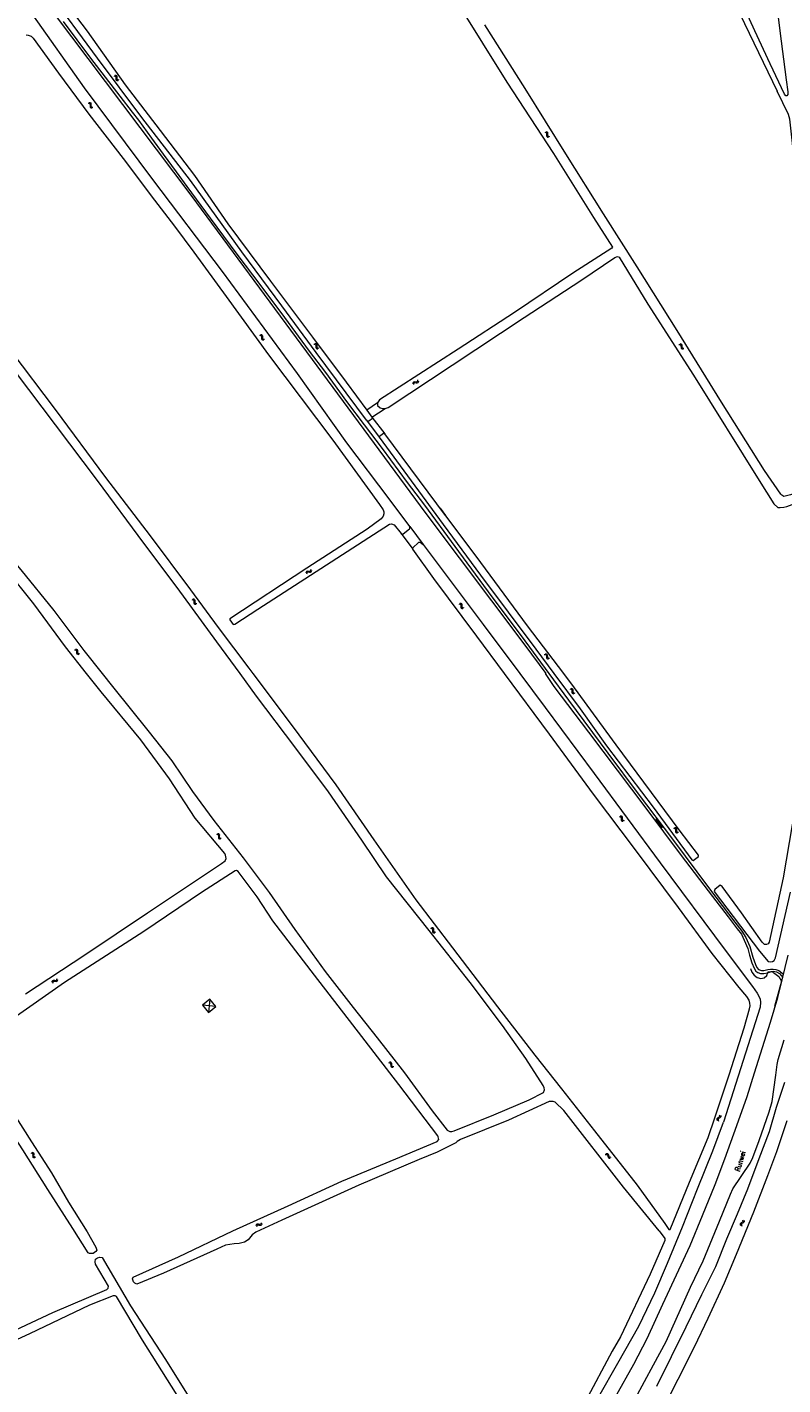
# Model space of a CAD drawing. Header units: metres. Extents: x 189705 to 199106, y 581686 to 588448.
# Tile 245 of 256: x 196372 to 196676, y 584214 to 584760. Entities that reach past the tile are written whole.
import ezdxf

# ---------------------------------------------------------------- set-up
doc = ezdxf.new("R2010")
doc.units = ezdxf.units.M
doc.layers.add('B-WA-OG-GBKN-G', color=7, linetype='Continuous', lineweight=18)
doc.styles.add('Style-STANDARD', font='STANDARD.shx')

msp = doc.modelspace()

# ---------------------------------------------------------------- linework, layer by layer
at = {"layer": 'B-WA-OG-GBKN-G'}
for p, q in [((196406.434, 584740.602), (196406.837, 584740.546)), ((196406.805, 584740.932), (196407.208, 584740.879)), ((196406.837, 584740.546), (196407.124, 584740.386)), ((196407.124, 584740.386), (196407.251, 584740.086)), ((196407.208, 584740.879), (196407.496, 584740.722)), ((196407.251, 584740.086), (196407.268, 584739.671)), ((196407.268, 584739.671), (196407.277, 584739.263)), ((196407.277, 584739.263), (196407.402, 584738.959)), ((196407.402, 584738.959), (196407.697, 584738.795)), ((196407.496, 584740.722), (196407.627, 584740.41)), ((196407.627, 584740.41), (196407.638, 584740.003)), ((196407.638, 584740.003), (196407.649, 584739.595)), ((196407.649, 584739.595), (196407.775, 584739.29)), ((196407.697, 584738.795), (196408.102, 584738.74)), ((196407.775, 584739.29), (196408.068, 584739.126)), ((196408.068, 584739.126), (196408.473, 584739.071)), ((196396.032, 584729.627), (196396.434, 584729.559)), ((196396.413, 584729.946), (196396.815, 584729.881)), ((196396.434, 584729.559), (196396.716, 584729.391)), ((196396.716, 584729.391), (196396.834, 584729.087)), ((196396.815, 584729.881), (196397.098, 584729.715)), ((196396.834, 584729.087), (196396.839, 584728.672)), ((196396.839, 584728.672), (196396.835, 584728.264)), ((196396.835, 584728.264), (196396.952, 584727.956)), ((196396.952, 584727.956), (196397.241, 584727.784)), ((196397.098, 584729.715), (196397.22, 584729.399)), ((196397.22, 584729.399), (196397.218, 584728.993)), ((196397.218, 584728.993), (196397.218, 584728.584)), ((196397.218, 584728.584), (196397.334, 584728.276)), ((196397.241, 584727.784), (196397.645, 584727.717)), ((196397.334, 584728.276), (196397.622, 584728.103)), ((196397.622, 584728.103), (196398.026, 584728.036)), ((196579.936, 584717.959), (196580.33, 584717.858)), ((196580.33, 584717.858), (196580.597, 584717.666)), ((196580.342, 584718.245), (196580.737, 584718.146)), ((196580.597, 584717.666), (196580.69, 584717.353)), ((196580.659, 584716.94), (196580.621, 584716.533)), ((196580.621, 584716.533), (196580.711, 584716.217)), ((196580.69, 584717.353), (196580.659, 584716.94)), ((196580.711, 584716.217), (196580.986, 584716.021)), ((196580.737, 584718.146), (196581.004, 584717.957)), ((196581.004, 584717.957), (196581.1, 584717.632)), ((196581.064, 584717.227), (196581.029, 584716.82)), ((196581.029, 584716.82), (196581.119, 584716.504)), ((196581.1, 584717.632), (196581.064, 584717.227)), ((196581.119, 584716.504), (196581.392, 584716.307)), ((196581.392, 584716.307), (196581.788, 584716.206)), ((196580.986, 584716.021), (196581.382, 584715.92)), ((196465.058, 584636.235), (196465.459, 584636.16)), ((196465.444, 584636.547), (196465.845, 584636.475)), ((196465.459, 584636.16), (196465.738, 584635.987)), ((196465.738, 584635.987), (196465.851, 584635.681)), ((196465.849, 584635.266), (196465.838, 584634.858)), ((196465.838, 584634.858), (196465.95, 584634.549)), ((196465.845, 584636.475), (196466.125, 584636.305)), ((196465.851, 584635.681), (196465.849, 584635.266)), ((196465.95, 584634.549), (196466.237, 584634.372)), ((196466.125, 584636.305), (196466.242, 584635.987)), ((196466.233, 584635.581), (196466.226, 584635.172)), ((196466.226, 584635.172), (196466.337, 584634.863)), ((196466.242, 584635.987), (196466.233, 584635.581)), ((196466.237, 584634.372), (196466.639, 584634.298)), ((196466.337, 584634.863), (196466.623, 584634.684)), ((196466.623, 584634.684), (196467.025, 584634.611)), ((196486.994, 584632.633), (196487.394, 584632.56)), ((196487.379, 584632.947), (196487.78, 584632.876)), ((196487.394, 584632.56), (196487.674, 584632.388)), ((196487.674, 584632.388), (196487.788, 584632.082)), ((196487.787, 584631.667), (196487.778, 584631.259)), ((196487.778, 584631.259), (196487.89, 584630.95)), ((196487.78, 584632.876), (196488.06, 584632.707)), ((196487.788, 584632.082), (196487.787, 584631.667)), ((196487.89, 584630.95), (196488.178, 584630.774)), ((196488.06, 584632.707), (196488.178, 584632.389)), ((196488.171, 584631.983), (196488.164, 584631.574)), ((196488.164, 584631.574), (196488.277, 584631.265)), ((196488.178, 584632.389), (196488.171, 584631.983)), ((196488.178, 584630.774), (196488.58, 584630.701)), ((196488.277, 584631.265), (196488.563, 584631.087)), ((196488.563, 584631.087), (196488.965, 584631.015)), ((196633.975, 584632.542), (196634.378, 584632.482)), ((196634.349, 584632.868), (196634.752, 584632.811)), ((196634.378, 584632.482), (196634.663, 584632.319)), ((196634.663, 584632.319), (196634.787, 584632.018)), ((196634.752, 584632.811), (196635.038, 584632.651)), ((196634.787, 584632.018), (196634.8, 584631.603)), ((196634.8, 584631.603), (196634.805, 584631.195)), ((196634.805, 584631.195), (196634.928, 584630.89)), ((196634.928, 584630.89), (196635.221, 584630.723)), ((196635.038, 584632.651), (196635.167, 584632.338)), ((196635.167, 584632.338), (196635.173, 584631.931)), ((196635.173, 584631.931), (196635.181, 584631.523)), ((196635.181, 584631.523), (196635.303, 584631.217)), ((196635.221, 584630.723), (196635.625, 584630.664)), ((196635.303, 584631.217), (196635.595, 584631.05)), ((196635.595, 584631.05), (196636, 584630.991)), ((196528.612, 584617.59), (196528.804, 584617.866)), ((196528.804, 584617.866), (196528.898, 584618.264)), ((196529.097, 584617.465), (196529.191, 584617.863)), ((196526.884, 584616.783), (196526.976, 584617.18)), ((196526.976, 584617.18), (196527.16, 584617.451)), ((196527.16, 584617.451), (196527.483, 584617.552)), ((196527.176, 584616.382), (196527.271, 584616.778)), ((196527.271, 584616.778), (196527.458, 584617.048)), ((196527.458, 584617.048), (196527.769, 584617.146)), ((196527.483, 584617.552), (196527.889, 584617.523)), ((196527.769, 584617.146), (196528.184, 584617.123)), ((196527.889, 584617.523), (196528.297, 584617.495)), ((196528.184, 584617.123), (196528.59, 584617.092)), ((196528.297, 584617.495), (196528.612, 584617.59)), ((196528.59, 584617.092), (196528.905, 584617.187)), ((196528.905, 584617.187), (196529.097, 584617.465)), ((196484.135, 584541.208), (196484.458, 584541.31)), ((196484.458, 584541.31), (196484.864, 584541.283)), ((196485.271, 584541.256), (196485.586, 584541.352)), ((196485.586, 584541.352), (196485.778, 584541.629)), ((196485.778, 584541.629), (196485.87, 584542.027)), ((196486.072, 584541.229), (196486.164, 584541.627)), ((196483.861, 584540.54), (196483.952, 584540.937)), ((196483.952, 584540.937), (196484.135, 584541.208)), ((196484.155, 584540.14), (196484.249, 584540.536)), ((196484.249, 584540.536), (196484.435, 584540.807)), ((196484.435, 584540.807), (196484.745, 584540.906)), ((196484.745, 584540.906), (196485.16, 584540.883)), ((196484.864, 584541.283), (196485.271, 584541.256)), ((196485.16, 584540.883), (196485.566, 584540.854)), ((196485.566, 584540.854), (196485.881, 584540.95)), ((196485.881, 584540.95), (196486.072, 584541.229)), ((196437.833, 584529.814), (196438.234, 584529.744)), ((196438.215, 584530.131), (196438.617, 584530.064)), ((196438.234, 584529.744), (196438.515, 584529.574)), ((196438.515, 584529.574), (196438.633, 584529.27)), ((196438.617, 584530.064), (196438.898, 584529.898)), ((196438.635, 584528.855), (196438.631, 584528.447)), ((196438.631, 584528.447), (196438.746, 584528.139)), ((196438.633, 584529.27), (196438.635, 584528.855)), ((196438.746, 584528.139), (196439.035, 584527.966)), ((196438.898, 584529.898), (196439.019, 584529.581)), ((196439.016, 584529.175), (196439.014, 584528.766)), ((196439.014, 584528.766), (196439.129, 584528.458)), ((196439.019, 584529.581), (196439.016, 584529.175)), ((196439.035, 584527.966), (196439.438, 584527.897)), ((196439.129, 584528.458), (196439.417, 584528.283)), ((196439.417, 584528.283), (196439.82, 584528.215)), ((196545.401, 584528.084), (196545.803, 584528.016)), ((196545.782, 584528.403), (196546.184, 584528.337)), ((196545.803, 584528.016), (196546.084, 584527.847)), ((196546.084, 584527.847), (196546.202, 584527.543)), ((196546.184, 584528.337), (196546.466, 584528.171)), ((196546.202, 584527.543), (196546.206, 584527.128)), ((196546.206, 584527.128), (196546.202, 584526.72)), ((196546.202, 584526.72), (196546.318, 584526.412)), ((196546.318, 584526.412), (196546.608, 584526.239)), ((196546.466, 584528.171), (196546.588, 584527.855)), ((196546.586, 584527.448), (196546.585, 584527.04)), ((196546.585, 584527.04), (196546.701, 584526.732)), ((196546.588, 584527.855), (196546.586, 584527.448)), ((196546.608, 584526.239), (196547.011, 584526.172)), ((196546.701, 584526.732), (196546.989, 584526.558)), ((196546.989, 584526.558), (196547.392, 584526.49)), ((196390.61, 584509.596), (196391.014, 584509.539)), ((196390.982, 584509.925), (196391.386, 584509.871)), ((196391.014, 584509.539), (196391.3, 584509.379)), ((196391.3, 584509.379), (196391.427, 584509.078)), ((196391.386, 584509.871), (196391.672, 584509.714)), ((196391.427, 584509.078), (196391.443, 584508.664)), ((196391.443, 584508.664), (196391.451, 584508.256)), ((196391.672, 584509.714), (196391.804, 584509.402)), ((196391.804, 584509.402), (196391.813, 584508.995)), ((196391.813, 584508.995), (196391.824, 584508.587)), ((196391.824, 584508.587), (196391.949, 584508.282)), ((196391.451, 584508.256), (196391.576, 584507.951)), ((196391.576, 584507.951), (196391.871, 584507.787)), ((196391.871, 584507.787), (196392.276, 584507.732)), ((196391.949, 584508.282), (196392.243, 584508.117)), ((196392.243, 584508.117), (196392.648, 584508.061)), ((196579.761, 584507.735), (196580.165, 584507.682)), ((196580.13, 584508.068), (196580.534, 584508.017)), ((196580.165, 584507.682), (196580.453, 584507.524)), ((196580.453, 584507.524), (196580.582, 584507.224)), ((196580.534, 584508.017), (196580.822, 584507.862)), ((196580.582, 584507.224), (196580.601, 584506.81)), ((196580.601, 584506.81), (196580.613, 584506.402)), ((196580.613, 584506.402), (196580.74, 584506.099)), ((196580.74, 584506.099), (196581.036, 584505.937)), ((196580.822, 584507.862), (196580.956, 584507.551)), ((196580.956, 584507.551), (196580.969, 584507.144)), ((196580.969, 584507.144), (196580.983, 584506.736)), ((196580.983, 584506.736), (196581.111, 584506.433)), ((196581.036, 584505.937), (196581.442, 584505.885)), ((196581.111, 584506.433), (196581.405, 584506.27)), ((196581.405, 584506.27), (196581.811, 584506.217)), ((196590.081, 584493.846), (196590.479, 584493.758)), ((196590.476, 584494.146), (196590.875, 584494.062)), ((196590.479, 584493.758), (196590.753, 584493.577)), ((196590.753, 584493.577), (196590.857, 584493.268)), ((196590.841, 584492.853), (196590.819, 584492.446)), ((196590.819, 584492.446), (196590.92, 584492.133)), ((196590.857, 584493.268), (196590.841, 584492.853)), ((196590.875, 584494.062), (196591.149, 584493.883)), ((196590.92, 584492.133), (196591.202, 584491.947)), ((196591.149, 584493.883), (196591.256, 584493.562)), ((196591.235, 584493.156), (196591.216, 584492.748)), ((196591.216, 584492.748), (196591.317, 584492.435)), ((196591.256, 584493.562), (196591.235, 584493.156)), ((196591.317, 584492.435), (196591.597, 584492.248)), ((196591.597, 584492.248), (196591.997, 584492.162)), ((196591.202, 584491.947), (196591.601, 584491.861)), ((196609.905, 584442.48), (196610.305, 584442.407)), ((196610.29, 584442.794), (196610.691, 584442.723)), ((196610.305, 584442.407), (196610.585, 584442.235)), ((196610.585, 584442.235), (196610.699, 584441.929)), ((196610.698, 584441.514), (196610.689, 584441.106)), ((196610.689, 584441.106), (196610.801, 584440.797)), ((196610.691, 584442.723), (196610.971, 584442.554)), ((196610.699, 584441.929), (196610.698, 584441.514)), ((196610.801, 584440.797), (196611.089, 584440.621)), ((196610.971, 584442.554), (196611.089, 584442.236)), ((196611.082, 584441.83), (196611.075, 584441.421)), ((196611.075, 584441.421), (196611.188, 584441.112)), ((196611.089, 584442.236), (196611.082, 584441.83)), ((196611.089, 584440.621), (196611.491, 584440.548)), ((196611.188, 584441.112), (196611.474, 584440.934)), ((196611.474, 584440.934), (196611.876, 584440.862)), ((196624.521, 584441.399), (196627.191, 584437.902)), ((196625.039, 584441.544), (196624.642, 584441.24)), ((196625.249, 584440.445), (196624.851, 584440.142)), ((196626.253, 584439.954), (196625.856, 584439.651)), ((196626.463, 584438.856), (196626.065, 584438.552)), ((196627.467, 584438.364), (196627.069, 584438.061)), ((196631.798, 584437.779), (196632.199, 584437.706)), ((196632.183, 584438.094), (196632.584, 584438.023)), ((196632.199, 584437.706), (196632.479, 584437.534)), ((196632.479, 584437.534), (196632.593, 584437.229)), ((196632.584, 584438.023), (196632.864, 584437.854)), ((196632.864, 584437.854), (196632.983, 584437.537)), ((196632.983, 584437.537), (196632.976, 584437.13)), ((196447.721, 584435.35), (196448.122, 584435.277)), ((196448.106, 584435.665), (196448.507, 584435.595)), ((196448.122, 584435.277), (196448.402, 584435.106)), ((196448.402, 584435.106), (196448.517, 584434.801)), ((196448.507, 584435.595), (196448.787, 584435.426)), ((196448.516, 584434.386), (196448.508, 584433.978)), ((196448.508, 584433.978), (196448.621, 584433.669)), ((196448.517, 584434.801), (196448.516, 584434.386)), ((196448.621, 584433.669), (196448.909, 584433.493)), ((196448.787, 584435.426), (196448.906, 584435.109)), ((196448.9, 584434.702), (196448.894, 584434.294)), ((196448.894, 584434.294), (196449.007, 584433.985)), ((196448.906, 584435.109), (196448.9, 584434.702)), ((196448.909, 584433.493), (196449.312, 584433.421)), ((196449.007, 584433.985), (196449.293, 584433.808)), ((196449.293, 584433.808), (196449.696, 584433.736)), ((196632.592, 584436.814), (196632.584, 584436.406)), ((196632.584, 584436.406), (196632.697, 584436.097)), ((196632.593, 584437.229), (196632.592, 584436.814)), ((196632.697, 584436.097), (196632.984, 584435.921)), ((196632.976, 584437.13), (196632.97, 584436.722)), ((196632.97, 584436.722), (196633.083, 584436.413)), ((196632.984, 584435.921), (196633.387, 584435.849)), ((196633.083, 584436.413), (196633.369, 584436.235)), ((196633.369, 584436.235), (196633.771, 584436.164)), ((196533.979, 584397.496), (196534.381, 584397.432)), ((196534.356, 584397.819), (196534.759, 584397.758)), ((196534.381, 584397.432), (196534.664, 584397.267)), ((196534.664, 584397.267), (196534.786, 584396.964)), ((196534.759, 584397.758), (196535.043, 584397.595)), ((196534.786, 584396.964), (196534.794, 584396.549)), ((196534.794, 584396.549), (196534.795, 584396.141)), ((196534.795, 584396.141), (196534.914, 584395.835)), ((196534.914, 584395.835), (196535.206, 584395.665)), ((196535.043, 584397.595), (196535.168, 584397.28)), ((196535.168, 584397.28), (196535.17, 584396.874)), ((196535.17, 584396.874), (196535.174, 584396.465)), ((196535.174, 584396.465), (196535.293, 584396.159)), ((196535.206, 584395.665), (196535.61, 584395.602)), ((196535.293, 584396.159), (196535.583, 584395.988)), ((196535.583, 584395.988), (196535.987, 584395.925)), ((196381.558, 584375.814), (196381.658, 584376.209)), ((196381.658, 584376.209), (196381.847, 584376.476)), ((196381.844, 584375.408), (196381.946, 584375.802)), ((196381.847, 584376.476), (196382.172, 584376.571)), ((196381.946, 584375.802), (196382.138, 584376.068)), ((196382.138, 584376.068), (196382.45, 584376.161)), ((196382.172, 584376.571), (196382.577, 584376.535)), ((196382.45, 584376.161), (196382.864, 584376.13)), ((196382.577, 584376.535), (196382.984, 584376.5)), ((196382.864, 584376.13), (196383.27, 584376.091)), ((196382.984, 584376.5), (196383.3, 584376.589)), ((196383.27, 584376.091), (196383.587, 584376.181)), ((196383.3, 584376.589), (196383.498, 584376.862)), ((196383.498, 584376.862), (196383.599, 584377.258)), ((196383.587, 584376.181), (196383.783, 584376.455)), ((196383.783, 584376.455), (196383.884, 584376.852)), ((196445.051, 584368.9), (196442.117, 584366.5)), ((196442.117, 584366.5), (196444.518, 584363.566)), ((196447.451, 584365.966), (196442.117, 584366.5)), ((196445.051, 584368.9), (196444.518, 584363.566)), ((196447.451, 584365.966), (196445.051, 584368.9)), ((196444.518, 584363.566), (196447.451, 584365.966)), ((196447.451, 584365.966), (196447.451, 584365.966)), ((196517.063, 584343.375), (196517.467, 584343.318)), ((196517.435, 584343.704), (196517.839, 584343.65)), ((196517.467, 584343.318), (196517.753, 584343.158)), ((196517.753, 584343.158), (196517.88, 584342.857)), ((196517.839, 584343.65), (196518.125, 584343.493)), ((196517.88, 584342.857), (196517.896, 584342.443)), ((196517.896, 584342.443), (196517.904, 584342.035)), ((196517.904, 584342.035), (196518.029, 584341.73)), ((196518.029, 584341.73), (196518.324, 584341.566)), ((196518.125, 584343.493), (196518.257, 584343.181)), ((196518.257, 584343.181), (196518.266, 584342.774)), ((196518.266, 584342.774), (196518.277, 584342.366)), ((196518.277, 584342.366), (196518.402, 584342.061)), ((196518.324, 584341.566), (196518.729, 584341.511)), ((196518.402, 584342.061), (196518.696, 584341.896)), ((196518.696, 584341.896), (196519.101, 584341.84)), ((196649.458, 584321.01), (196649.261, 584320.747)), ((196649.261, 584320.747), (196649.272, 584320.41)), ((196649.272, 584320.41), (196649.432, 584320.034)), ((196649.803, 584321.227), (196649.458, 584321.01)), ((196649.933, 584320.861), (196649.737, 584320.597)), ((196649.737, 584320.597), (196649.745, 584320.26)), ((196649.745, 584320.26), (196649.906, 584319.884)), ((196650.151, 584321.454), (196649.803, 584321.227)), ((196650.278, 584321.08), (196649.933, 584320.861)), ((196650.343, 584321.717), (196650.151, 584321.454)), ((196650.175, 584322.421), (196650.333, 584322.046)), ((196650.622, 584321.297), (196650.278, 584321.08)), ((196650.333, 584322.046), (196650.343, 584321.717)), ((196650.822, 584321.57), (196650.622, 584321.297)), ((196650.648, 584322.272), (196650.81, 584321.897)), ((196650.81, 584321.897), (196650.822, 584321.57)), ((196373.026, 584307.08), (196373.42, 584306.976)), ((196373.42, 584306.976), (196373.686, 584306.783)), ((196373.433, 584307.364), (196373.828, 584307.263)), ((196373.686, 584306.783), (196373.777, 584306.47)), ((196373.777, 584306.47), (196373.744, 584306.057)), ((196373.828, 584307.263), (196374.094, 584307.073)), ((196374.094, 584307.073), (196374.188, 584306.747)), ((196374.15, 584306.342), (196374.113, 584305.935)), ((196374.188, 584306.747), (196374.15, 584306.342)), ((196604.272, 584306.396), (196604.678, 584306.439)), ((196604.553, 584306.806), (196604.958, 584306.852)), ((196604.678, 584306.439), (196604.994, 584306.353)), ((196604.958, 584306.852), (196605.274, 584306.768)), ((196604.994, 584306.353), (196605.19, 584306.092)), ((196605.274, 584306.768), (196605.477, 584306.497)), ((196605.477, 584306.497), (196605.585, 584306.105)), ((196373.744, 584306.057), (196373.704, 584305.651)), ((196373.704, 584305.651), (196373.793, 584305.334)), ((196373.793, 584305.334), (196374.066, 584305.136)), ((196374.066, 584305.136), (196374.462, 584305.033)), ((196374.113, 584305.935), (196374.202, 584305.618)), ((196374.202, 584305.618), (196374.474, 584305.42)), ((196374.474, 584305.42), (196374.869, 584305.317)), ((196605.19, 584306.092), (196605.306, 584305.694)), ((196605.306, 584305.694), (196605.413, 584305.3)), ((196605.413, 584305.3), (196605.608, 584305.035)), ((196605.585, 584306.105), (196605.695, 584305.711)), ((196605.608, 584305.035), (196605.934, 584304.947)), ((196605.695, 584305.711), (196605.89, 584305.446)), ((196605.89, 584305.446), (196606.214, 584305.357)), ((196605.934, 584304.947), (196606.34, 584304.991)), ((196606.214, 584305.357), (196606.621, 584305.401)), ((196659.194, 584278.952), (196658.842, 584278.746)), ((196659.548, 584279.168), (196659.194, 584278.952)), ((196659.749, 584279.425), (196659.548, 584279.168)), ((196659.603, 584280.134), (196659.749, 584279.754)), ((196660.014, 584278.997), (196659.664, 584278.79)), ((196659.749, 584279.754), (196659.749, 584279.425)), ((196660.223, 584279.263), (196660.014, 584278.997)), ((196660.071, 584279.97), (196660.221, 584279.591)), ((196660.221, 584279.591), (196660.223, 584279.263)), ((196463.756, 584278.115), (196463.603, 584277.736)), ((196463.987, 584278.36), (196463.756, 584278.115)), ((196463.984, 584277.674), (196463.831, 584277.295)), ((196464.216, 584277.918), (196463.984, 584277.674)), ((196464.313, 584278.407), (196463.987, 584278.36)), ((196464.542, 584277.964), (196464.216, 584277.918)), ((196464.71, 584278.315), (196464.313, 584278.407)), ((196464.941, 584277.875), (196464.542, 584277.964)), ((196465.116, 584278.229), (196464.71, 584278.315)), ((196465.337, 584277.785), (196464.941, 584277.875)), ((196465.438, 584278.279), (196465.116, 584278.229)), ((196465.672, 584277.836), (196465.337, 584277.785)), ((196465.664, 584278.517), (196465.438, 584278.279)), ((196465.818, 584278.894), (196465.664, 584278.517)), ((196465.895, 584278.075), (196465.672, 584277.836)), ((196466.047, 584278.454), (196465.895, 584278.075)), ((196658.842, 584278.746), (196658.637, 584278.489)), ((196658.637, 584278.489), (196658.637, 584278.152)), ((196658.637, 584278.152), (196658.786, 584277.771)), ((196659.108, 584278.324), (196659.106, 584277.988)), ((196659.106, 584277.988), (196659.255, 584277.607)), ((196659.313, 584278.582), (196659.108, 584278.324)), ((196659.664, 584278.79), (196659.313, 584278.582))]:
    msp.add_line(p, q, dxfattribs=at)
at = {"layer": 'B-WA-OG-GBKN-G', "flags": 128}
for points in [[(196381.505, 584777.174), (196382.038, 584776.715), (196395.693, 584758.654), (196411.001, 584737.069), (196425.134, 584718.641), (196438.937, 584700.58), (196452.299, 584681.124), (196469.479, 584657.961), (196486.439, 584635.421), (196499.985, 584617.36), (196508.258, 584606.104)], [(196672.357, 584777.318), (196674.629, 584758.798), (196677.199, 584738.981), (196677.861, 584734.147), (196677.78, 584733.105), (196677.37, 584732.573), (196677.015, 584732.601), (196676.434, 584733.239), (196670.701, 584745.499), (196664.593, 584758.827), (196656.65, 584776.183)], [(196375.43, 584774.95), (196437.49, 584692.67), (196483.98, 584629.59), (196532.01, 584564.46), (196571.87, 584511.48), (196580.313, 584500)], [(196508.134, 584601.979), (196487.87, 584629.217), (196474.11, 584648.091), (196458.03, 584669.767), (196437.263, 584698.468), (196417.719, 584723.826), (196399.787, 584747.817), (196379.853, 584775.045), (196379.468, 584775.467)], [(196654.706, 584773.575), (196673.467, 584734.45)], [(196525.668, 584559.287), (196517.237, 584570.397), (196500.192, 584592.893), (196480.365, 584620.781), (196450.238, 584661.913), (196422.078, 584698.927), (196394.564, 584735.786), (196373.598, 584765.606)], [(196545.12, 584769.474), (196564.622, 584738.165), (196583.43, 584709.367), (196599.554, 584683.567), (196607.217, 584671.688), (196606.982, 584671.26), (196591.235, 584661.23), (196567.776, 584645.436), (196545.022, 584630.577), (196513.424, 584610.166), (196512.537, 584609.037)], [(196386.029, 584762.495), (196396.961, 584747.784), (196408.849, 584732.423), (196413.757, 584726.017), (196416.326, 584722.774), (196421.527, 584715.575), (196426.257, 584709.12), (196431.587, 584701.97), (196435.843, 584696.108), (196445.229, 584683.353), (196455.986, 584668.848), (196465.678, 584656.089), (196475.115, 584643.333), (196485.124, 584629.806), (196491.651, 584621.188), (196500.115, 584609.592), (196507.213, 584600.101), (196514.413, 584590.634), (196524.573, 584576.977), (196531.472, 584567.744), (196543.749, 584551.232), (196558.661, 584530.918), (196570.492, 584515.151), (196581.643, 584500)], [(196691.571, 584577.524), (196691.562, 584576.239), (196678.952, 584572.023), (196676.233, 584571.315), (196675.441, 584571.786), (196674.988, 584572.255), (196668.476, 584581.764), (196651.147, 584609.336), (196633.276, 584638.092), (196617.215, 584663.697), (196603.561, 584685.083), (196588.42, 584709.216), (196572.089, 584735.602), (196555.768, 584761.207)], [(196371.093, 584757.13), (196371.965, 584757.072), (196373.108, 584756.665), (196373.981, 584755.793), (196384.117, 584741.703), (196396.405, 584725.19), (196410.243, 584707.397), (196422.764, 584690.535), (196430.865, 584680.069), (196438.657, 584669.642), (196451.681, 584651.811), (196468.737, 584628.321), (196494.65, 584593.919), (196513.372, 584568.102), (196514.816, 584565.998), (196515.089, 584565.137)], [(196691.571, 584577.524), (196691.197, 584584.11), (196690.872, 584600.662), (196690.031, 584610.555), (196688.565, 584627.393), (196686.01, 584655.549), (196683.993, 584674.143), (196682.267, 584689.863), (196680.786, 584703.803), (196678.62, 584723.262), (196678.146, 584725.044), (196673.467, 584734.45)], [(196331.785, 584667.688), (196331.724, 584668.882), (196332.346, 584670.021), (196333.372, 584670.956), (196334.812, 584671.442), (196337.014, 584669.826), (196336.788, 584669.134), (196336.913, 584668.1), (196347.777, 584653.624), (196364.958, 584629.898), (196382.853, 584606.298), (196403.105, 584579.003), (196421.01, 584555.445), (196437.238, 584533.769), (196448.483, 584518.535), (196460.77, 584502.125), (196462.369, 584500)], [(196457.273, 584500), (196447.912, 584512.727), (196431.92, 584534.615), (196418.475, 584552.446), (196399.881, 584577.69), (196382.889, 584600.147), (196366.789, 584621.45), (196345.305, 584650.23), (196333.377, 584665.253), (196332.527, 584666.428), (196331.785, 584667.688)], [(196515.663, 584606.675), (196516.951, 584607.074), (196542.676, 584624.213), (196571.645, 584643.423), (196594.451, 584658.282), (196608.193, 584667.46), (196609.234, 584667.925), (196609.909, 584667.69), (196621.478, 584648.741), (196639.843, 584620.087)], [(196299.046, 584629.581), (196310.55, 584614.74), (196326.178, 584594.378), (196348.071, 584566.314), (196356.05, 584556.75), (196368.991, 584541.767), (196382.291, 584525.366), (196394.291, 584509.341), (196401.74, 584500)], [(196639.843, 584620.087), (196666.321, 584577.682), (196672.144, 584568.396), (196673.752, 584566.922), (196674.688, 584566.828), (196676.144, 584566.954), (196677.433, 584567.341), (196688.078, 584571.314), (196691.506, 584572.093), (196691.5, 584571.649)], [(196512.537, 584609.037), (196508.258, 584606.104)], [(196512.537, 584609.037), (196512.638, 584607.958), (196513.623, 584607.045), (196514.584, 584606.704), (196515.663, 584606.675)], [(196510.373, 584603.227), (196510.538, 584602.695), (196509.088, 584601.575), (196508.74, 584601.52), (196508.134, 584601.979)], [(196508.134, 584601.979), (196513.233, 584595.199)], [(196508.258, 584606.104), (196510.373, 584603.227)], [(196510.373, 584603.227), (196515.663, 584606.675)], [(196510.373, 584603.227), (196515.532, 584596.516)], [(196515.532, 584596.516), (196515.018, 584596.628), (196513.389, 584595.489), (196513.233, 584595.199)], [(196587.569, 584500), (196573.043, 584519.276), (196554.163, 584544.673), (196537.871, 584566.633), (196540.014, 584563.643), (196515.532, 584596.516)], [(196513.233, 584595.199), (196539.032, 584560.072), (196554.118, 584539.674), (196576.302, 584509.903), (196583.623, 584500)], [(196515.089, 584565.137), (196515.152, 584564.319), (196514.879, 584563.374), (196514.06, 584562.345), (196508.391, 584558.145), (196484.161, 584542.481), (196453.169, 584522.114), (196453.106, 584521.673), (196454.513, 584519.763), (196455.079, 584519.867), (196464.423, 584525.978), (196517.468, 584560.142), (196518.184, 584560.304), (196519.247, 584559.888), (196522.088, 584556.4)], [(196522.088, 584556.4), (196522.526, 584556.193), (196522.965, 584556.216), (196525.529, 584558.225), (196525.645, 584558.525), (196525.668, 584559.287)], [(196525.668, 584559.287), (196531.007, 584552.037)], [(196522.088, 584556.4), (196526.796, 584550.05)], [(196526.796, 584550.05), (196526.678, 584550.5), (196529.256, 584552.889), (196529.8, 584552.913), (196531.007, 584552.037)], [(196563.765, 584500), (196552.572, 584515.076), (196535.293, 584538.307), (196526.796, 584550.05)], [(196531.007, 584552.037), (196555.089, 584519.817), (196569.896, 584500)], [(196395.441, 584500), (196386.926, 584510.724), (196374.226, 584528.094), (196362.86, 584542.316)], [(196370.877, 584371.13), (196394.79, 584386.732), (196419.976, 584403.674), (196449.807, 584423.598), (196451.281, 584424.692), (196451.71, 584425.608), (196451.341, 584426.962), (196451.066, 584427.55), (196439.199, 584441.858), (196428.84, 584457.654), (196417.275, 584473.326), (196401.297, 584492.624), (196395.441, 584500)], [(196401.74, 584500), (196405.88, 584494.809), (196420.656, 584476.41), (196429.823, 584464.924), (196438.05, 584452.588), (196446.662, 584440.826), (196458.484, 584425.889), (196468.998, 584411.904), (196479.306, 584396.982), (196491.475, 584380.125), (196502.744, 584365.531), (196512.495, 584353.371), (196523.446, 584339.236), (196534.606, 584323.992), (196540.639, 584316.257), (196541.767, 584315.667), (196542.503, 584315.665), (196543.473, 584315.865), (196559.472, 584322.418), (196573.647, 584328.475), (196579.433, 584331.39), (196579.787, 584332.38), (196579.737, 584333.308), (196579.345, 584334.215), (196572.297, 584345.066), (196562.88, 584358.344), (196549.849, 584375.619), (196533.46, 584396.571), (196516.188, 584418.24), (196506.284, 584432.99), (196492.886, 584452.356), (196479.272, 584470.55), (196463.926, 584490.955), (196457.273, 584500)], [(196462.369, 584500), (196478.219, 584478.932), (196495.879, 584455.204), (196511.167, 584433.115), (196528.09, 584408.889), (196542.81, 584389.541), (196560.876, 584365.823), (196575.936, 584346.356), (196586.622, 584332.872), (196599.974, 584315.948), (196617.096, 584294.077), (196628.252, 584278.609)], [(196628.252, 584278.609), (196629.948, 584276.19), (196630.442, 584276.27), (196638.236, 584295.232), (196645.677, 584313.312), (196648.424, 584321.099), (196654.164, 584338.493), (196660.209, 584357.375), (196662.442, 584364.998), (196662.693, 584366.288), (196662.519, 584367.269), (196662.231, 584368.597), (196661.326, 584369.964), (196658.265, 584373.602), (196647.409, 584387.346), (196633.858, 584405.824), (196616.457, 584429.077), (196599.607, 584451.486), (196581.863, 584475.624), (196563.765, 584500)], [(196569.896, 584500), (196580.118, 584486.319), (196599.848, 584459.824), (196626.39, 584423.818), (196652.649, 584388.712), (196663.592, 584374.04), (196665.534, 584371.361), (196666.29, 584369.869), (196666.679, 584368.949), (196666.863, 584367.702), (196666.638, 584365.759), (196651.887, 584319.355)], [(196580.094, 584500), (196583.6, 584494.856), (196597.545, 584476.389), (196620.661, 584445.856), (196634.911, 584426.805), (196647.434, 584410.217), (196653.81, 584402.114), (196657.442, 584397.287), (196659.094, 584395.103), (196660.236, 584392.639), (196661.71, 584389.362), (196662.371, 584386.644), (196663.26, 584383.52), (196664.251, 584381.361), (196664.912, 584380.167), (196665.75, 584379.608), (196666.791, 584379.278), (196668.188, 584379.278), (196669.585, 584379.481), (196671.21, 584380.116), (196672.099, 584380.167), (196673.318, 584379.913), (196674.41, 584379.227), (196675.781, 584377.702)], [(196581.643, 584500), (196589.466, 584489.243), (196605.393, 584467.956), (196617.511, 584451.647), (196631.379, 584433.308), (196646.29, 584413.316), (196656.477, 584399.98), (196659.246, 584396.246), (196660.948, 584393.756), (196662.522, 584390.099), (196663.742, 584385.857), (196664.734, 584382.91), (196665.292, 584381.64), (196665.953, 584380.878), (196667.197, 584380.497), (196668.188, 584380.472), (196669.737, 584380.827), (196670.88, 584381.081), (196671.946, 584381.081), (196673.039, 584380.929), (196674.258, 584380.446), (196676.01, 584378.997)], [(196583.623, 584500), (196594.155, 584485.755), (196604.823, 584470.937), (196623.57, 584446.299), (196639.192, 584425.008), (196639.75, 584424.762), (196641.78, 584426.347), (196641.803, 584426.86), (196634.059, 584437.104), (196608.662, 584471.294), (196591.879, 584494.281), (196587.569, 584500)], [(196684.228, 584466.732), (196675.969, 584417.75), (196670.362, 584391.853), (196669.882, 584391.189), (196669.172, 584390.891), (196668.416, 584391.006), (196667.432, 584391.852), (196659.165, 584403.643), (196651.401, 584414.289), (196650.608, 584414.791), (196648.384, 584413.139), (196648.119, 584412.221), (196666.36, 584388.272), (196669.89, 584384.131), (196670.645, 584383.948), (196671.604, 584384.05), (196672.277, 584384.519), (196672.909, 584385.641), (196678.825, 584412.069)], [(196455.779, 584420.745), (196455.214, 584420.651), (196441.746, 584411.895), (196418.558, 584396.194), (196386.592, 584375.637), (196357.111, 584355.125)], [(196625.982, 584275.625), (196611.614, 584293.251), (196587.599, 584324.181), (196584.187, 584327.517), (196583.324, 584327.712), (196581.768, 584327.737), (196565.319, 584320.258), (196546.054, 584312.467), (196544.677, 584311.608), (196544.078, 584311.034), (196536.573, 584307.377), (196529.316, 584304.413), (196505.108, 584294.003), (196474.078, 584279.999), (196463.596, 584275.136), (196462.186, 584274.106), (196460.549, 584272.075), (196459.064, 584271.109), (196456.835, 584270.529), (196454.926, 584270.417), (196451.417, 584269.915), (196447.959, 584268.262), (196426.415, 584258.674), (196415.742, 584254.153), (196414.816, 584254.582), (196414.284, 584255.191), (196413.978, 584256.301), (196414.215, 584257.057), (196432.468, 584265.234), (196454.277, 584275.704), (196476.607, 584285.725), (196498.266, 584295.695), (196519.985, 584304.704), (196536.571, 584311.597), (196537.245, 584312.458), (196537.067, 584313.482), (196536.855, 584313.92), (196521.126, 584334.636), (196502.646, 584358.546), (196487.235, 584378.568), (196470.454, 584400.502), (196464.075, 584410.083), (196456.45, 584420.317), (196455.779, 584420.745)], [(196608.478, 584208.789), (196615.816, 584222.049), (196621.199, 584232.31), (196627.47, 584246.204), (196633.868, 584259.92), (196638.464, 584269.775), (196643.414, 584281.891), (196648.492, 584294.363), (196652.427, 584304.676), (196657.251, 584318.061), (196661.388, 584329.771), (196664.359, 584339.22), (196670.883, 584359.694), (196673.852, 584369.625), (196675.553, 584376.66), (196678.015, 584386.618)], [(196662.78, 584381.29), (196663.372, 584379.845), (196664.305, 584378.592), (196665.52, 584377.61)], [(196665.52, 584377.61), (196666.88, 584377.261), (196668.247, 584377.586), (196669.304, 584378.51), (196669.81, 584379.82)], [(196672.03, 584379.61), (196670.944, 584379.969), (196669.81, 584379.82)], [(196672.03, 584379.61), (196674.19, 584378.01), (196675.33, 584376.19), (196672.49, 584365.93)], [(196616.529, 584208.306), (196623.663, 584221.717), (196628.767, 584231.141), (196638.669, 584252.934), (196643.671, 584263.603), (196650.322, 584279.58), (196654.791, 584290.477), (196655.704, 584292.559), (196662.611, 584302.922), (196663.78, 584305.208), (196666.242, 584312.016), (196670.278, 584323.624), (196671.522, 584327.79), (196672.943, 584338.357), (196673.475, 584342.624), (196673.907, 584344.707), (196676.395, 584352.606)], [(196399.208, 584269.114), (196399.514, 584267.909), (196399.16, 584267.387), (196398.156, 584266.612), (196397.527, 584266.486), (196396.61, 584266.563), (196396.099, 584266.82), (196389.923, 584276.646), (196379.797, 584292.249), (196369.78, 584308.237), (196358.094, 584326.148), (196349.935, 584339.614), (196349.97, 584340.605), (196350.42, 584341.542), (196351.381, 584342.104), (196352.298, 584342.24), (196354.077, 584341.606), (196361.824, 584329.452), (196373.211, 584311.478), (196381.288, 584299.004), (196388.226, 584287.247), (196395.686, 584275.254), (196399.208, 584269.114)], [(196625.011, 584213.157), (196631.028, 584225.07), (196636.919, 584237.008), (196643.24, 584250.038), (196648.776, 584261.316), (196653.244, 584272.468), (196657.484, 584282.475), (196661.749, 584292.584), (196666.218, 584304.853), (196670.406, 584315.648), (196673.25, 584325.504), (196676.626, 584335.536)], [(196601.671, 584208.967), (196609.314, 584222.379), (196617.871, 584237.263), (196624.218, 584250.751), (196629.423, 584262.689), (196635.39, 584277.346), (196641.457, 584292.56), (196647.55, 584307.902), (196651.917, 584319.434)], [(196621.967, 584192.735), (196633.595, 584215.9), (196640.221, 584228.93), (196645.706, 584240.513), (196652.282, 584254.788), (196657.08, 584266.269), (196664.164, 584283.313), (196669.825, 584297.995), (196673.43, 584307.596), (196677.542, 584320.118)], [(196625.982, 584275.625), (196628.278, 584272.592), (196628.26, 584271.727), (196622.42, 584258.182), (196610.384, 584232.985), (196607.132, 584227.171), (196596.156, 584206.786), (196580.401, 584179.871), (196566.613, 584158.701), (196551.149, 584137.465), (196534.414, 584114.618), (196514.149, 584089.274), (196513.387, 584088.866), (196512.372, 584089.007), (196511.478, 584089.714)], [(196360.279, 584232.748), (196381.849, 584242.749), (196403.6, 584252.047), (196404.095, 584252.643), (196404.215, 584253.41), (196399.079, 584262.278), (196398.873, 584263.228), (196399.058, 584264.241), (196399.801, 584264.824), (196400.764, 584265.133)], [(196400.764, 584265.133), (196401.686, 584264.923), (196413.084, 584245.493), (196427.232, 584223.859), (196446.877, 584192.459), (196463.117, 584166.32), (196477.973, 584142.227), (196488.894, 584125.661), (196497.334, 584111.946), (196504.001, 584101.534), (196509.59, 584092.437), (196511.478, 584089.714)], [(196431.922, 584209.52), (196418.01, 584231.595), (196407.517, 584249.189), (196406.894, 584249.555), (196406.179, 584249.557), (196396.612, 584245.749), (196372.425, 584234.274), (196346.988, 584222.516)]]:
    msp.add_lwpolyline(points, dxfattribs=at)

# ---------------------------------------------------------------- texts
at = {"layer": 'B-WA-OG-GBKN-G', "style": 'Style-STANDARD'}
msp.add_text('Runwei', height=2, rotation=73.26784, dxfattribs=at).set_placement((196658.401, 584299.456))

doc.saveas('drawing.dxf')
